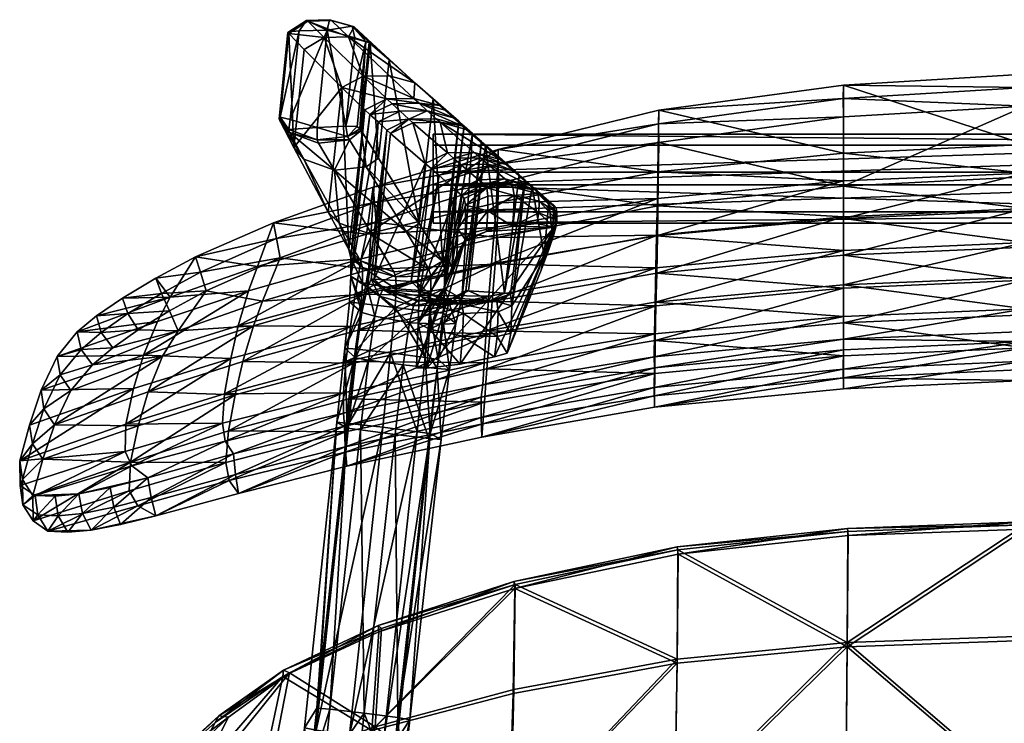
# Model space of a CAD drawing. Header units: inches. Extents: x -22.8 to 22.8, y -25.8 to 25.2.
# Tile 4 of 6: x -21.9 to -0.5, y 9.9 to 25.2. Entities that reach past the tile are written whole.
import ezdxf

# ---------------------------------------------------------------- set-up
doc = ezdxf.new("R2010")
doc.units = ezdxf.units.IN
doc.header["$MEASUREMENT"] = 0
doc.layers.add('Layer 1', color=7, linetype='Continuous')

# ---------------------------------------------------------------- blocks, each defined once
blk = doc.blocks.new('Norr11_NY11')
mesh = blk.add_polyface()
corners = [(-15.216, 24.991), (-15.162, 25.216, 0.486), (-15.666, 25.199, 0.544), (-15.826, 24.973, 0.127), (-16.054, 22.826, 0.585), (-15.433, 22.597, 0.507), (-15.435, 22.865), (-16.026, 23.045, 0.145), (-16.238, 23.092, 0.416), (-16.049, 24.95, 0.396), (-14.613, 24.824, 0.049), (-14.671, 25.077, 0.477), (-14.81, 22.896, 0.062), (-14.775, 22.669, 0.499), (-16.263, 23.053, 0.795), (-16.072, 24.94, 0.776), (-14.431, 23.983, 23.766), (-14.9, 23.74, 23.755), (-15.284, 24.826, 7.881), (-15.719, 24.569, 7.867), (-14.75, 24.844, 7.86), (-15.943, 22.429, 7.818), (-15.197, 21.024, 23.647), (-15.722, 22.177, 7.816), (-16.245, 23.017, 1.196), (-16.037, 22.761, 1.182), (-16.052, 24.917, 1.179), (-15.06, 21.936, 7.786), (-15.402, 22.523, 1.129), (-14.733, 22.601, 1.097), (-15.637, 25.181, 1.15), (-15.125, 25.202, 1.107), (-14.629, 25.058, 1.083)]
mesh.append_faces([[corners[k] for k in face] for face in [(0, 1, 2), (3, 0, 2), (4, 5, 6), (7, 4, 6), (8, 7, 3), (9, 8, 3), (7, 6, 0), (3, 7, 0), (10, 11, 0), (11, 1, 0), (12, 6, 13), (6, 5, 13), (14, 8, 15), (8, 9, 15), (8, 14, 4), (7, 8, 4), (2, 15, 9), (3, 2, 9), (10, 0, 12), (0, 6, 12), (16, 17, 18), (17, 19, 18), (18, 20, 16), (21, 19, 17), (22, 21, 17), (21, 23, 24), (23, 25, 24), (4, 14, 24), (25, 4, 24), (24, 14, 26), (14, 15, 26), (24, 26, 21), (26, 19, 21), (27, 28, 25), (5, 4, 25), (28, 5, 25), (13, 5, 29), (5, 28, 29), (28, 27, 29), (30, 18, 26), (18, 19, 26), (30, 26, 2), (26, 15, 2), (2, 1, 30), (1, 31, 30), (20, 18, 30), (31, 20, 30), (20, 31, 32), (31, 1, 32)]], dxfattribs={"color": 8})
mesh = blk.add_polyface()
corners = [(-14.562, 22.886, 0.304), (-14.37, 24.743, 0.288), (-14.81, 22.896, 0.062), (-14.613, 24.824, 0.049), (-14.501, 22.837, 0.68), (-14.775, 22.669, 0.499), (-14.303, 24.722, 0.663), (-14.671, 25.077, 0.477), (-14.108, 22.989, 38.472), (-13.623, 23.222, 38.469), (-13.433, 23.048, 41.868), (-13.916, 22.813, 41.948), (-13.033, 23.232, 38.436), (-13.347, 22.971, 43.393), (-13.833, 22.739, 43.43), (-13.913, 23.489, 33.248), (-13.801, 23.385, 35.273), (-14.283, 23.152, 35.276), (-14.394, 23.254, 33.253), (-14.9, 23.74, 23.755), (-14.431, 23.983, 23.766), (-13.327, 23.501, 33.216), (-13.858, 23.996, 23.743), (-13.213, 23.396, 35.24), (-13.304, 23.844, 23.7), (-13.08, 22.086, 56.558), (-12.904, 23.495, 23.656), (-13.868, 24.341, 7.784), (-14.235, 24.697, 7.822), (-13.208, 20.779, 23.542), (-14.099, 22.202, 7.728), (-14.75, 24.844, 7.86), (-14.743, 20.206, 33.008), (-14.477, 22.799, 1.084), (-14.733, 22.601, 1.097), (-14.365, 22.01, 7.742), (-14.278, 24.699, 1.068), (-14.629, 25.058, 1.083), (-15.162, 25.216, 0.486)]
mesh.append_faces([[corners[k] for k in face] for face in [(0, 1, 2), (1, 3, 2), (4, 0, 5), (0, 2, 5), (6, 7, 1), (7, 3, 1), (1, 0, 4), (6, 1, 4), (8, 9, 10), (11, 8, 10), (9, 12, 10), (10, 13, 14), (11, 10, 14), (15, 16, 17), (18, 15, 17), (19, 20, 15), (18, 19, 15), (15, 20, 21), (20, 22, 21), (23, 16, 15), (21, 23, 15), (21, 22, 24), (25, 14, 13), (26, 24, 27), (24, 28, 27), (26, 27, 29), (27, 30, 29), (31, 22, 20), (31, 28, 24), (22, 31, 24), (18, 32, 19), (4, 5, 33), (5, 34, 33), (34, 35, 33), (35, 30, 33), (7, 6, 36), (37, 7, 36), (36, 27, 37), (27, 28, 37), (33, 36, 4), (36, 6, 4), (33, 30, 36), (30, 27, 36), (28, 31, 37), (38, 7, 37), (8, 17, 9), (17, 16, 9), (16, 23, 12), (9, 16, 12)]], dxfattribs={"color": 8})
mesh = blk.add_polyface()
corners = [(-12.903, 21.891, 28.462), (-12.903, 22.722, 28.728), (-12.903, 21.616, 31.951), (-12.903, 22.479, 31.818), (-12.464, 23.079, 38.387), (-12.048, 22.736, 38.326), (-11.849, 22.559, 41.794), (-12.271, 22.905, 41.784), (-13.033, 23.232, 38.436), (-12.843, 23.059, 41.813), (-13.433, 23.048, 41.868), (-11.765, 22.484, 43.271), (-12.184, 22.827, 43.307), (-12.756, 22.981, 43.349), (-13.347, 22.971, 43.393), (-12.76, 23.347, 33.169), (-13.304, 23.844, 23.7), (-12.348, 23.003, 33.114), (-12.904, 23.495, 23.656), (-12.232, 22.899, 35.13), (-12.645, 23.243, 35.191), (-13.213, 23.396, 35.24), (-13.327, 23.501, 33.216), (-12.704, 19.955, 32.869), (-12.461, 22.199, 58.788), (-12.946, 21.971, 58.859), (-12.595, 22.314, 56.489), (-13.08, 22.086, 56.558), (-12.012, 22.324, 56.425), (-11.88, 22.21, 58.722), (-11.316, 22.059, 58.675), (-11.446, 22.173, 56.38), (-12.778, 21.821, 61.702), (-12.294, 22.055, 61.634), (-11.715, 22.067, 61.568), (-11.156, 21.92, 61.511), (-12.396, 21.485, 68.101), (-11.344, 21.749, 67.99), (-11.915, 21.73, 68.046), (-11.029, 21.833, 56.335), (-11.49, 22.386, 77.19), (-11.492, 22.067, 77.485), (-14.212, 21.568, 76.977), (-12.656, 19.778, 33.965)]
mesh.append_faces([[corners[k] for k in face] for face in [(0, 1, 2), (1, 3, 2), (4, 5, 6), (7, 4, 6), (8, 9, 10), (8, 4, 7), (9, 8, 7), (11, 12, 7), (6, 11, 7), (13, 14, 10), (9, 13, 10), (12, 13, 7), (13, 9, 7), (15, 16, 17), (16, 18, 17), (17, 19, 20), (15, 17, 20), (20, 21, 15), (21, 22, 15), (15, 22, 16), (17, 18, 23), (24, 25, 26), (25, 27, 26), (28, 29, 24), (26, 28, 24), (29, 28, 30), (28, 31, 30), (32, 25, 33), (25, 24, 33), (29, 34, 33), (24, 29, 33), (34, 29, 35), (29, 30, 35), (36, 32, 33), (34, 37, 38), (33, 34, 38), (26, 27, 14), (39, 31, 12), (11, 39, 12), (28, 26, 13), (26, 14, 13), (13, 12, 31), (28, 13, 31), (40, 41, 42), (19, 17, 43), (21, 20, 4), (8, 21, 4), (20, 19, 5), (4, 20, 5)]], dxfattribs={"color": 8})
mesh = blk.add_polyface()
corners = [(12.903, 22.722, 28.728), (-12.903, 22.722, 28.728), (-12.903, 21.891, 28.462), (-12.903, 21.616, 31.951), (-12.903, 22.479, 31.818), (12.903, 22.479, 31.818), (-12.903, 21.028, 28.594), (-12.903, 20.785, 31.685), (12.903, 21.028, 28.594), (12.903, 21.891, 28.462), (12.903, 20.785, 31.685), (-8.005, 21.162, 75.366), (-8.015, 20.518, 73.254), (-11.516, 20.467, 75.309), (-3.963, 20.919, 73.243), (0, 21.104, 73.231), (-3.963, 20.082, 69.649), (0, 20.261, 69.608), (0, 21.791, 75.395), (-3.963, 21.592, 75.39), (0, 23.33, 78), (-3.963, 23.097, 77.957), (-3.963, 20.185, 66.42), (-3.963, 20.888, 69.411), (-8.034, 20.508, 69.495), (-8.049, 19.808, 66.521), (-8.016, 21.32, 72.871), (-3.963, 21.705, 72.855), (-8.006, 21.899, 74.911), (-3.963, 22.309, 74.928), (-11.479, 21.648, 77.631), (-7.987, 22.54, 77.857), (-11.525, 21.229, 74.862), (-3.963, 23.792, 77.452), (0, 22.496, 74.933), (0, 24.027, 77.49), (-8.033, 19.695, 69.733), (0, 20.359, 66.373), (0, 21.062, 69.372), (-7.989, 23.242, 77.368), (-11.49, 22.386, 77.19), (0, 21.876, 72.845), (-11.634, 19.895, 69.628), (-11.492, 22.067, 77.485), (-7.993, 22.945, 77.684), (-3.966, 23.502, 77.775), (0, 23.737, 77.816)]
mesh.append_faces([[corners[k] for k in face] for face in [(0, 1, 2), (3, 4, 5), (5, 4, 1), (6, 7, 8), (9, 2, 6), (7, 3, 10), (11, 12, 13), (14, 15, 16), (15, 17, 16), (18, 19, 20), (19, 21, 20), (22, 23, 24), (25, 22, 24), (26, 27, 28), (27, 29, 28), (30, 31, 11), (15, 14, 19), (18, 15, 19), (26, 28, 32), (33, 29, 34), (35, 33, 34), (14, 16, 36), (12, 14, 36), (11, 31, 19), (31, 21, 19), (37, 38, 23), (22, 37, 23), (39, 40, 28), (38, 41, 23), (41, 27, 23), (41, 34, 29), (27, 41, 29), (19, 14, 11), (14, 12, 11), (23, 27, 24), (27, 26, 24), (24, 26, 42), (33, 39, 29), (39, 28, 29), (43, 44, 31), (39, 44, 40), (44, 45, 21), (31, 44, 21), (33, 45, 39), (45, 44, 39), (45, 46, 20), (21, 45, 20), (46, 45, 33), (35, 46, 33)]], dxfattribs={"color": 8})
mesh = blk.add_polyface()
corners = [(12.903, 21.891, 28.462), (12.903, 22.722, 28.728), (-12.903, 21.891, 28.462), (12.903, 21.616, 31.951), (-12.903, 21.616, 31.951), (12.903, 22.479, 31.818), (-12.903, 22.722, 28.728), (-12.903, 20.785, 31.685), (12.903, 20.785, 31.685), (12.903, 21.028, 28.594), (-12.903, 21.028, 28.594), (8.015, 20.518, 73.254), (8.005, 21.162, 75.367), (11.516, 20.467, 75.309), (0, 21.104, 73.231), (3.963, 20.919, 73.243), (3.963, 20.082, 69.649), (0, 20.261, 69.608), (0, 23.33, 78), (3.963, 23.097, 77.957), (3.963, 21.592, 75.39), (0, 21.791, 75.395), (3.963, 20.888, 69.411), (3.963, 20.185, 66.42), (8.034, 20.508, 69.495), (8.049, 19.808, 66.521), (3.963, 21.705, 72.855), (8.016, 21.32, 72.871), (8.006, 21.899, 74.911), (3.963, 22.309, 74.928), (11.525, 21.229, 74.862), (3.963, 23.792, 77.452), (0, 24.027, 77.49), (0, 22.496, 74.933), (8.033, 19.695, 69.733), (7.987, 22.54, 77.857), (0, 20.359, 66.373), (0, 21.062, 69.372), (0, 21.876, 72.845), (3.963, 19.436, 63.21), (11.479, 21.648, 77.631), (7.989, 23.242, 77.368), (11.49, 22.386, 77.19), (11.492, 22.067, 77.485), (7.993, 22.945, 77.684), (3.966, 23.502, 77.775), (0, 23.737, 77.816)]
mesh.append_faces([[corners[k] for k in face] for face in [(0, 1, 2), (3, 4, 5), (1, 5, 6), (7, 8, 9), (9, 0, 10), (4, 3, 8), (11, 12, 13), (14, 15, 16), (17, 14, 16), (18, 19, 20), (21, 18, 20), (22, 23, 24), (23, 25, 24), (26, 27, 28), (29, 26, 28), (14, 21, 20), (15, 14, 20), (28, 27, 30), (31, 32, 33), (29, 31, 33), (15, 11, 34), (16, 15, 34), (19, 35, 12), (20, 19, 12), (36, 23, 22), (37, 36, 22), (38, 37, 22), (26, 38, 22), (38, 26, 29), (33, 38, 29), (23, 36, 39), (11, 15, 12), (15, 20, 12), (27, 26, 24), (26, 22, 24), (35, 40, 12), (41, 28, 42), (29, 28, 41), (31, 29, 41), (43, 44, 41), (35, 44, 40), (44, 45, 31), (41, 44, 31), (45, 44, 35), (19, 45, 35), (31, 45, 32), (45, 46, 32), (46, 45, 19), (18, 46, 19)]], dxfattribs={"color": 8})
mesh = blk.add_polyface()
corners = [(-14.699, 20.03, 34.101), (-14.448, 19.816, 34.008), (-14.743, 20.206, 33.008), (-14.493, 19.965, 32.978), (-15.197, 21.024, 23.647), (-14.954, 20.78, 23.636), (-14.394, 23.254, 33.253), (-14.702, 19.626, 34.825), (-14.46, 18.837, 40.363), (-14.732, 19.07, 35.356), (-14.242, 20.538, 23.598), (-14.472, 19.032, 35.099), (-14.448, 19.486, 34.643), (-15.722, 22.177, 7.816), (-15.943, 22.429, 7.818), (-15.06, 21.936, 7.786), (-14.9, 23.74, 23.755), (-16.037, 22.761, 1.182), (-14.365, 22.01, 7.742), (-14.733, 22.601, 1.097), (-14.473, 20.008, 72.874), (-14.362, 20.54, 74.789), (-16.733, 19.84, 74.693), (-16.931, 19.305, 72.863), (-14.608, 19.234, 69.77), (-17.156, 18.548, 69.918), (-14.314, 19.772, 75.215), (-14.411, 19.239, 73.245), (-16.624, 19.081, 75.098), (-16.387, 20.791, 76.724), (-14.212, 21.568, 76.977), (-17.854, 19.305, 76.699), (-16.239, 20.026, 77.073), (-18.917, 18.643, 72.842), (-18.64, 19.172, 74.563), (-14.146, 20.806, 77.37), (-18.083, 20.052, 76.387), (-18.949, 19.585, 76.047), (-19.679, 19.15, 75.629), (-18.65, 18.872, 76.37), (-18.83, 19.251, 76.287), (-17.979, 19.712, 76.623), (-19.563, 18.811, 75.867), (-16.319, 20.449, 76.978), (-14.185, 21.233, 77.251), (-14.283, 23.152, 35.276)]
mesh.append_faces([[corners[k] for k in face] for face in [(0, 1, 2), (1, 3, 2), (4, 2, 5), (2, 3, 5), (2, 6, 0), (7, 8, 9), (5, 3, 10), (11, 12, 7), (9, 11, 7), (7, 12, 0), (5, 13, 4), (13, 14, 4), (15, 13, 5), (10, 15, 5), (2, 4, 16), (13, 15, 17), (15, 18, 19), (20, 21, 22), (23, 20, 22), (24, 20, 25), (20, 23, 25), (26, 27, 28), (29, 22, 21), (30, 29, 21), (31, 32, 28), (33, 23, 34), (23, 22, 34), (28, 32, 26), (32, 35, 26), (29, 36, 22), (36, 34, 22), (36, 37, 34), (37, 38, 34), (39, 40, 31), (40, 41, 31), (41, 40, 37), (36, 41, 37), (40, 42, 38), (37, 40, 38), (41, 43, 32), (31, 41, 32), (43, 41, 36), (29, 43, 36), (43, 44, 35), (32, 43, 35), (30, 44, 29), (44, 43, 29), (7, 0, 45)]], dxfattribs={"color": 8})
mesh = blk.add_polyface()
corners = [(-12.903, 21.028, 28.594), (-12.903, 21.891, 28.462), (-12.903, 20.785, 31.685), (-12.903, 21.616, 31.951), (-12.203, 20.903, 71.984), (-12.201, 21.173, 71.524), (-11.717, 21.053, 72.311), (-11.713, 21.374, 71.776), (-12.396, 21.485, 68.101), (-12.61, 20.108, 68.124), (-13.208, 19.231, 59.776), (-12.778, 21.821, 61.702), (-12.946, 21.971, 58.859), (-13.249, 19.483, 58.666), (-11.739, 21.551, 71.053), (-12.227, 21.318, 70.898), (-12.283, 21.388, 69.948), (-11.797, 21.63, 70.013), (-12.37, 20.663, 70.862), (-12.453, 20.485, 69.898), (-13.208, 20.779, 23.542), (-13.497, 20.6, 23.553), (-12.704, 19.955, 32.869), (-11.142, 21.386, 71.834), (-11.167, 21.568, 71.085), (-11.849, 22.559, 41.794), (-12.196, 19.308, 42.263), (-11.765, 22.484, 43.271), (-12.137, 19.31, 43.251), (-12.904, 23.495, 23.656), (-12.658, 19.351, 34.723), (-12.284, 19.133, 41.224), (-12.048, 22.736, 38.326), (-13.08, 22.086, 56.558), (-13.388, 19.509, 56.447), (-11.915, 21.73, 68.046), (-11.344, 21.749, 67.99), (-11.226, 21.649, 70.014), (-12.294, 22.055, 61.634), (-11.354, 19.258, 56.231), (-11.74, 20.603, 72.519), (-10.265, 20.698, 71.713), (-12.208, 20.43, 72.229), (-12.496, 19.816, 69.924), (-12.392, 20.089, 70.982), (-11.179, 20.719, 72.53), (-11.525, 21.229, 74.862), (-11.49, 22.386, 77.19), (-14.362, 20.54, 74.789), (-14.146, 20.806, 77.37), (-11.479, 21.648, 77.631), (-11.516, 20.467, 75.309), (-11.565, 20.686, 72.879), (-14.185, 21.233, 77.251), (-11.492, 22.067, 77.485), (-12.348, 23.003, 33.114), (-12.656, 19.778, 33.965), (-12.232, 22.899, 35.13)]
mesh.append_faces([[corners[k] for k in face] for face in [(0, 1, 2), (1, 3, 2), (4, 5, 6), (5, 7, 6), (8, 9, 10), (11, 8, 10), (12, 11, 13), (14, 15, 16), (17, 14, 16), (18, 19, 16), (15, 18, 16), (18, 15, 5), (4, 18, 5), (20, 21, 22), (7, 23, 6), (24, 14, 17), (15, 14, 5), (14, 7, 5), (23, 7, 14), (25, 26, 27), (26, 28, 27), (29, 20, 22), (30, 31, 32), (33, 12, 34), (12, 13, 34), (17, 16, 35), (16, 8, 35), (9, 8, 19), (8, 16, 19), (35, 36, 17), (36, 37, 17), (35, 8, 38), (27, 28, 39), (40, 41, 42), (6, 40, 42), (4, 6, 42), (19, 18, 43), (18, 4, 42), (44, 18, 42), (45, 40, 6), (46, 47, 48), (49, 50, 51), (52, 46, 48), (53, 54, 50), (55, 22, 56), (30, 32, 57), (56, 30, 57), (31, 26, 25), (32, 31, 25)]], dxfattribs={"color": 8})
mesh = blk.add_polyface()
corners = [(-13.939, 19.333, 43.379), (-13.207, 19.091, 43.315), (-14, 19.329, 42.392), (-13.267, 19.087, 42.33), (-14.394, 23.254, 33.253), (-14.283, 23.152, 35.276), (-14.699, 20.03, 34.101), (-13.138, 19.28, 56.396), (-13.388, 19.509, 56.447), (-13.249, 19.483, 58.666), (-14.193, 19.563, 43.407), (-14.254, 19.561, 42.417), (-14.073, 19.195, 41.434), (-14.176, 18.756, 40.562), (-14.337, 19.384, 41.373), (-14.702, 19.626, 34.825), (-14.108, 22.989, 38.472), (-14.46, 18.837, 40.363), (-14.448, 19.816, 34.008), (-13.719, 19.612, 33.898), (-14.493, 19.965, 32.978), (-13.765, 19.723, 32.926), (-14.242, 20.538, 23.598), (-13.715, 19.353, 34.441), (-12.955, 19.303, 34.538), (-12.956, 19.632, 33.91), (-13.497, 20.6, 23.553), (-13.003, 19.781, 32.876), (-13.736, 18.942, 34.877), (-14.472, 19.032, 35.099), (-14.448, 19.486, 34.643), (-13.333, 18.982, 41.437), (-13.833, 22.739, 43.43), (-13.916, 22.813, 41.948), (-13.08, 22.086, 56.558), (-14.099, 22.202, 7.728), (-14.365, 22.01, 7.742), (-13.208, 20.779, 23.542), (-15.06, 21.936, 7.786), (-11.554, 19.889, 73.252), (-14.411, 19.239, 73.245), (-14.314, 19.772, 75.215), (-14.539, 18.448, 70.008), (-11.49, 22.386, 77.19), (-14.212, 21.568, 76.977), (-14.362, 20.54, 74.789), (-14.146, 20.806, 77.37), (-11.516, 20.467, 75.309), (-14.473, 20.008, 72.874), (-11.565, 20.686, 72.879), (-14.608, 19.234, 69.77), (-14.185, 21.233, 77.251), (-11.479, 21.648, 77.631), (-11.492, 22.067, 77.485)]
mesh.append_faces([[corners[k] for k in face] for face in [(0, 1, 2), (1, 3, 2), (4, 5, 6), (7, 8, 9), (10, 0, 11), (0, 2, 11), (12, 13, 14), (15, 16, 14), (17, 15, 14), (18, 19, 20), (19, 21, 20), (20, 21, 22), (23, 24, 25), (19, 23, 25), (26, 22, 27), (22, 21, 27), (19, 25, 27), (21, 19, 27), (23, 28, 24), (29, 28, 30), (28, 23, 30), (30, 18, 6), (30, 23, 18), (23, 19, 18), (31, 12, 2), (3, 31, 2), (12, 14, 11), (2, 12, 11), (32, 10, 33), (10, 11, 33), (7, 0, 8), (0, 10, 8), (8, 10, 34), (10, 32, 34), (35, 36, 37), (36, 26, 37), (36, 38, 26), (38, 22, 26), (39, 40, 41), (40, 39, 42), (43, 44, 45), (41, 46, 47), (48, 49, 45), (49, 48, 50), (46, 51, 52), (53, 51, 44), (16, 15, 5), (33, 11, 14), (16, 33, 14)]], dxfattribs={"color": 8})
mesh = blk.add_polyface()
corners = [(-10.599, 21.008, 72.215), (-10.596, 21.265, 71.747), (-10.212, 20.845, 71.658), (-10.21, 21.018, 71.429), (-10.678, 21.507, 69.96), (-10.277, 21.165, 69.861), (-10.621, 21.429, 71.025), (-10.226, 21.107, 70.868), (-10.306, 20.492, 69.814), (-10.235, 20.697, 70.896), (-11.142, 21.386, 71.834), (-11.146, 21.07, 72.378), (-11.717, 21.053, 72.311), (-11.226, 21.649, 70.014), (-11.167, 21.568, 71.085), (-11.797, 21.63, 70.013), (-11.739, 21.551, 71.053), (-11.316, 22.059, 58.675), (-11.446, 22.173, 56.38), (-11.029, 21.833, 56.335), (-10.901, 21.72, 58.628), (-11.354, 19.258, 56.231), (-10.792, 21.605, 67.946), (-10.386, 21.261, 67.904), (-11.344, 21.749, 67.99), (-10.745, 21.581, 61.43), (-11.156, 21.92, 61.511), (-11.188, 18.982, 59.55), (-11.715, 22.067, 61.568), (-11.765, 22.484, 43.271), (-10.488, 20.077, 67.918), (-11.179, 20.719, 72.53), (-10.646, 20.777, 72.329), (-10.265, 20.698, 71.713), (-10.282, 20.504, 70.911), (-11.516, 20.467, 75.309), (-11.479, 21.648, 77.631), (-8.005, 21.162, 75.366), (-11.565, 20.686, 72.879), (-8.016, 21.32, 72.871), (-11.525, 21.229, 74.862), (-11.49, 22.386, 77.19), (-8.006, 21.899, 74.911), (-11.492, 22.067, 77.485), (-7.987, 22.54, 77.857), (-7.993, 22.945, 77.684)]
mesh.append_faces([[corners[k] for k in face] for face in [(0, 1, 2), (1, 3, 2), (4, 5, 6), (5, 7, 6), (5, 8, 9), (7, 5, 9), (10, 11, 12), (13, 14, 15), (14, 13, 4), (6, 14, 4), (10, 14, 6), (1, 10, 6), (3, 1, 6), (7, 3, 6), (14, 10, 16), (17, 18, 19), (20, 17, 19), (19, 21, 20), (22, 23, 5), (4, 22, 5), (13, 24, 4), (24, 22, 4), (5, 23, 8), (17, 20, 25), (26, 17, 25), (27, 25, 20), (22, 26, 25), (23, 22, 25), (24, 28, 22), (28, 26, 22), (19, 29, 21), (10, 1, 0), (11, 10, 0), (30, 23, 25), (2, 3, 9), (3, 7, 9), (31, 32, 33), (33, 32, 0), (2, 33, 0), (34, 33, 2), (9, 34, 2), (0, 32, 31), (11, 0, 31), (11, 31, 12), (35, 36, 37), (38, 39, 40), (41, 40, 42), (36, 43, 44), (45, 43, 41)]], dxfattribs={"color": 8})
mesh = blk.add_polyface()
corners = [(-12.245, 18.813, 59.464), (-12.28, 19.016, 58.5), (-12.962, 19.03, 59.632), (-13.001, 19.256, 58.602), (-13.208, 19.231, 59.776), (-13.229, 18.602, 60.694), (-12.61, 20.108, 68.124), (-13.249, 19.483, 58.666), (-12.778, 21.821, 61.702), (-13.138, 19.28, 56.396), (-11.521, 19.073, 58.451), (-11.486, 18.848, 59.479), (-13.207, 19.091, 43.315), (-12.437, 19.148, 43.267), (-12.496, 19.144, 42.282), (-13.267, 19.087, 42.33), (-13.003, 19.781, 32.876), (-12.956, 19.632, 33.91), (-12.704, 19.955, 32.869), (-12.656, 19.778, 33.965), (-13.497, 20.6, 23.553), (-11.354, 19.258, 56.231), (-11.652, 19.097, 56.249), (-11.223, 19.233, 58.443), (-12.137, 19.31, 43.251), (-12.196, 19.308, 42.263), (-12.414, 19.04, 56.302), (-12.979, 18.852, 34.985), (-12.689, 18.824, 35.195), (-12.658, 19.351, 34.723), (-12.955, 19.303, 34.538), (-12.574, 19.013, 41.327), (-13.333, 18.982, 41.437), (-12.284, 19.133, 41.224), (-12.411, 18.593, 40.224), (-13.939, 19.333, 43.379), (-12.496, 19.816, 69.924), (-12.392, 20.089, 70.982), (-12.208, 20.43, 72.229), (-12.668, 19.364, 68.146), (-13.271, 17.63, 61.34), (-10.265, 20.698, 71.713), (-13.041, 17.623, 61.081), (-12.37, 20.663, 70.862), (-12.453, 20.485, 69.898), (-11.516, 20.467, 75.309), (-11.554, 19.889, 73.252), (-14.314, 19.772, 75.215), (-11.617, 19.085, 69.865), (-14.539, 18.448, 70.008), (-11.691, 19.195, 66.685), (-11.634, 19.895, 69.628), (-14.608, 19.234, 69.77), (-11.565, 20.686, 72.879)]
mesh.append_faces([[corners[k] for k in face] for face in [(0, 1, 2), (1, 3, 2), (2, 4, 5), (6, 5, 4), (3, 7, 4), (2, 3, 4), (8, 4, 7), (3, 9, 7), (10, 1, 11), (12, 13, 14), (15, 12, 14), (16, 17, 18), (17, 19, 18), (20, 16, 18), (21, 22, 23), (22, 10, 23), (13, 24, 25), (14, 13, 25), (26, 9, 3), (1, 26, 3), (26, 1, 10), (22, 26, 10), (27, 28, 29), (30, 27, 29), (30, 29, 19), (17, 30, 19), (31, 32, 14), (32, 15, 14), (31, 14, 25), (33, 31, 25), (33, 29, 34), (13, 22, 24), (22, 21, 24), (35, 9, 26), (12, 35, 26), (26, 22, 12), (22, 13, 12), (36, 37, 38), (39, 36, 38), (40, 39, 38), (41, 42, 38), (5, 6, 39), (43, 37, 36), (44, 36, 6), (36, 39, 6), (45, 46, 47), (46, 48, 49), (50, 51, 52), (51, 53, 52)]], dxfattribs={"color": 8})
mesh = blk.add_polyface()
corners = [(-11.486, 18.848, 59.479), (-11.508, 18.312, 60.308), (-11.214, 18.385, 60.452), (-11.188, 18.982, 59.55), (-11.521, 19.073, 58.451), (-11.223, 19.233, 58.443), (-11.354, 19.258, 56.231), (-10.901, 21.72, 58.628), (-10.386, 21.261, 67.904), (-10.488, 20.077, 67.918), (-10.306, 20.492, 69.814), (-10.745, 21.581, 61.43), (-10.265, 20.698, 71.713), (-10.282, 20.504, 70.911), (-10.377, 20.231, 69.819), (-10.553, 19.76, 67.931), (-11.568, 17.868, 60.698), (-11.296, 17.953, 60.82), (-12.318, 17.713, 60.731), (-11.74, 20.603, 72.519), (-11.179, 20.719, 72.53), (-10.235, 20.697, 70.896), (-8.015, 20.518, 73.254), (-11.554, 19.889, 73.252), (-11.516, 20.467, 75.309), (-11.617, 19.085, 69.865), (-8.076, 17.505, 60.355), (-8.084, 17.021, 58.016), (-11.823, 16.408, 58.39), (-11.789, 16.882, 60.6), (-11.673, 18.371, 66.906), (-8.048, 18.98, 66.743), (-11.733, 17.611, 63.705), (-8.064, 18.227, 63.529), (-8.033, 19.695, 69.733), (-8.087, 17.869, 58.083), (-8.079, 18.368, 60.304), (-11.823, 17.261, 58.471), (-11.796, 17.743, 60.573), (-8.049, 19.808, 66.521), (-11.691, 19.195, 66.685), (-11.749, 18.438, 63.499), (-8.065, 19.061, 63.317), (-8.034, 20.508, 69.495), (-11.634, 19.895, 69.628), (-8.082, 16.774, 55.591), (-11.843, 16.121, 56.134), (-11.856, 16.989, 56.091), (-8.082, 17.633, 55.582), (-8.016, 21.32, 72.871), (-11.565, 20.686, 72.879), (-8.086, 17.201, 55.495), (-11.86, 16.549, 56.021)]
mesh.append_faces([[corners[k] for k in face] for face in [(0, 1, 2), (3, 0, 2), (4, 0, 3), (5, 4, 3), (6, 5, 7), (8, 9, 10), (5, 3, 7), (3, 9, 11), (9, 3, 2), (12, 13, 14), (15, 12, 14), (16, 12, 17), (12, 15, 17), (12, 16, 18), (19, 20, 12), (2, 1, 17), (9, 2, 17), (15, 9, 17), (9, 15, 14), (10, 9, 14), (21, 10, 13), (10, 14, 13), (22, 23, 24), (23, 22, 25), (26, 27, 28), (29, 26, 28), (30, 31, 32), (31, 33, 32), (33, 26, 32), (26, 29, 32), (31, 30, 25), (34, 31, 25), (35, 36, 37), (36, 38, 37), (39, 40, 41), (42, 39, 41), (36, 42, 41), (38, 36, 41), (39, 43, 44), (40, 39, 44), (45, 46, 27), (46, 28, 27), (37, 47, 35), (47, 48, 35), (49, 50, 44), (45, 51, 46), (51, 52, 46), (52, 51, 48), (47, 52, 48)]], dxfattribs={"color": 8})
mesh = blk.add_polyface()
corners = [(-12.982, 18.471, 60.474), (-12.962, 19.03, 59.632), (-13.229, 18.602, 60.694), (-13.425, 18.608, 40.649), (-12.68, 18.581, 40.459), (-12.818, 17.618, 39.97), (-12.28, 19.016, 58.5), (-12.245, 18.813, 59.464), (-11.486, 18.848, 59.479), (-12.574, 19.013, 41.327), (-12.284, 19.133, 41.224), (-12.411, 18.593, 40.224), (-12.263, 18.32, 60.239), (-11.508, 18.312, 60.308), (-13.333, 18.982, 41.437), (-12.689, 18.824, 35.195), (-12.979, 18.852, 34.985), (-12.793, 17.812, 35.405), (-13.079, 17.856, 35.214), (-12.553, 17.597, 39.742), (-12.658, 19.351, 34.723), (-13.041, 17.623, 61.081), (-13.271, 17.63, 61.34), (-12.208, 20.43, 72.229), (-10.265, 20.698, 71.713), (-12.318, 17.713, 60.731), (-11.568, 17.868, 60.698), (-12.668, 19.364, 68.146), (-11.296, 17.953, 60.82), (-13.254, 16.236, 35.409), (-12.968, 16.196, 35.597), (-12.998, 16.094, 39.923), (-12.734, 16.067, 39.705), (-13.677, 10.008, 40.463), (-13.558, 17.697, 40.174), (-13.417, 9.961, 40.246), (-11.789, 16.882, 60.6), (-11.823, 16.408, 58.39), (-14.827, 15.79, 58.836), (-11.733, 17.611, 63.705), (-14.743, 16.957, 63.893), (-11.749, 18.438, 63.499), (-11.691, 19.195, 66.685), (-14.806, 17.766, 63.701), (-11.673, 18.371, 66.906), (-11.843, 16.121, 56.134), (-14.788, 15.485, 56.757), (-11.823, 17.261, 58.471), (-11.796, 17.743, 60.573), (-14.857, 16.641, 58.902), (-11.617, 19.085, 69.865), (-14.539, 18.448, 70.008), (-14.839, 16.358, 56.679), (-11.856, 16.989, 56.091), (-11.86, 16.549, 56.021), (-14.825, 15.912, 56.627)]
mesh.append_faces([[corners[k] for k in face] for face in [(0, 1, 2), (3, 4, 5), (6, 7, 8), (4, 9, 10), (11, 4, 10), (7, 1, 0), (12, 7, 0), (8, 7, 13), (7, 12, 13), (3, 14, 9), (4, 3, 9), (15, 16, 17), (16, 18, 17), (11, 15, 17), (19, 11, 17), (5, 4, 19), (4, 11, 19), (20, 15, 11), (21, 22, 23), (21, 24, 25), (13, 12, 26), (12, 25, 26), (22, 2, 27), (0, 21, 25), (12, 0, 25), (2, 22, 21), (0, 2, 21), (13, 26, 28), (18, 29, 30), (17, 18, 30), (31, 32, 33), (34, 5, 31), (32, 30, 35), (5, 19, 32), (31, 5, 32), (19, 17, 30), (32, 19, 30), (36, 37, 38), (39, 36, 40), (41, 42, 43), (44, 39, 40), (45, 46, 37), (47, 48, 49), (48, 41, 43), (50, 44, 51), (52, 53, 47), (45, 54, 46), (55, 54, 53)]], dxfattribs={"color": 8})
mesh = blk.add_polyface()
corners = [(-3.871, 14.132, 42.215), (-3.862, 13.974, 41.646), (0, 14.276, 42.209), (0, 14.117, 41.639), (0, 14.209, 42.796), (-3.865, 14.066, 42.802), (-8.015, 20.518, 73.254), (-8.033, 19.695, 69.733), (-11.617, 19.085, 69.865), (0, 19.544, 66.592), (0, 18.786, 63.372), (-3.963, 18.612, 63.42), (-3.963, 19.367, 66.639), (0, 18.066, 60.171), (-3.963, 17.891, 60.226), (0, 17.356, 55.244), (-3.963, 17.175, 55.341), (-3.963, 17.413, 57.837), (0, 17.594, 57.764), (-3.963, 18.749, 60.159), (-8.079, 18.368, 60.304), (-8.087, 17.869, 58.083), (-3.963, 18.252, 57.886), (-3.963, 20.185, 66.42), (-8.049, 19.808, 66.521), (-8.065, 19.061, 63.317), (-3.963, 19.436, 63.21), (-8.048, 18.98, 66.743), (-3.963, 20.082, 69.649), (-8.064, 18.227, 63.529), (-8.082, 16.774, 55.591), (-8.084, 17.021, 58.016), (0, 20.359, 66.373), (0, 19.606, 63.162), (0, 20.261, 69.608), (-8.082, 17.633, 55.582), (-3.963, 18.024, 55.347), (-8.076, 17.505, 60.355), (0, 18.423, 57.809), (0, 18.918, 60.1), (0, 18.202, 55.256), (-3.965, 17.599, 55.252), (-8.086, 17.201, 55.495), (0, 17.779, 55.158)]
mesh.append_faces([[corners[k] for k in face] for face in [(0, 1, 2), (1, 3, 2), (0, 2, 4), (5, 0, 4), (6, 7, 8), (9, 10, 11), (12, 9, 11), (10, 13, 11), (13, 14, 11), (15, 16, 17), (18, 15, 17), (19, 20, 21), (22, 19, 21), (23, 24, 25), (26, 23, 25), (12, 27, 7), (28, 12, 7), (12, 11, 29), (27, 12, 29), (16, 30, 17), (30, 31, 17), (32, 23, 26), (33, 32, 26), (9, 12, 28), (34, 9, 28), (13, 18, 17), (14, 13, 17), (35, 36, 22), (21, 35, 22), (37, 14, 31), (14, 17, 31), (38, 39, 22), (39, 19, 22), (19, 26, 25), (20, 19, 25), (14, 37, 29), (11, 14, 29), (39, 33, 26), (19, 39, 26), (38, 22, 40), (22, 36, 40), (16, 41, 30), (41, 42, 30), (42, 41, 36), (35, 42, 36), (15, 43, 16), (43, 41, 16), (41, 43, 40), (36, 41, 40)]], dxfattribs={"color": 8})
mesh = blk.add_polyface()
corners = [(-14.176, 18.756, 40.562), (-13.425, 18.608, 40.649), (-14.314, 17.8, 40.077), (-13.558, 17.697, 40.174), (-14.46, 18.837, 40.363), (-14.337, 19.384, 41.373), (-12.818, 17.618, 39.97), (-13.736, 18.942, 34.877), (-13.833, 17.954, 35.114), (-13.079, 17.856, 35.214), (-12.979, 18.852, 34.985), (-12.955, 19.303, 34.538), (-14.073, 19.195, 41.434), (-13.333, 18.982, 41.437), (-14.601, 17.847, 39.889), (-14.472, 19.032, 35.099), (-14.732, 19.07, 35.356), (-14.834, 18.06, 35.55), (-14.571, 18.037, 35.319), (-13.737, 16.18, 40.126), (-14.492, 16.277, 40.038), (-14.006, 16.334, 35.31), (-13.254, 16.236, 35.409), (-12.998, 16.094, 39.923), (-13.677, 10.008, 40.463), (-15.005, 16.447, 35.74), (-14.742, 16.42, 35.513), (-14.778, 16.318, 39.863), (-14.408, 10.108, 40.666), (-14.726, 9.631, 36.074), (-15.455, 9.733, 36.275), (-15.158, 10.19, 40.57), (-15.444, 10.211, 40.392), (-14.814, 16.235, 60.899), (-11.789, 16.882, 60.6), (-14.827, 15.79, 58.836), (-14.743, 16.957, 63.893), (-11.691, 19.195, 66.685), (-14.711, 18.529, 66.864), (-14.806, 17.766, 63.701), (-14.641, 17.729, 67.078), (-11.673, 18.371, 66.906), (-14.608, 19.234, 69.77), (-14.788, 15.485, 56.757), (-11.823, 16.408, 58.39), (-11.796, 17.743, 60.573), (-14.861, 17.087, 60.875), (-14.857, 16.641, 58.902), (-14.539, 18.448, 70.008), (-14.839, 16.358, 56.679), (-11.823, 17.261, 58.471), (-11.86, 16.549, 56.021), (-14.825, 15.912, 56.627), (-11.856, 16.989, 56.091)]
mesh.append_faces([[corners[k] for k in face] for face in [(0, 1, 2), (1, 3, 2), (0, 4, 5), (3, 1, 6), (7, 8, 9), (10, 7, 9), (7, 10, 11), (1, 0, 12), (13, 1, 12), (4, 0, 14), (0, 2, 14), (15, 16, 17), (18, 15, 17), (17, 16, 4), (14, 17, 4), (7, 15, 18), (8, 7, 18), (3, 19, 20), (2, 3, 20), (8, 21, 22), (9, 8, 22), (23, 24, 19), (18, 17, 25), (26, 18, 25), (17, 14, 27), (25, 17, 27), (8, 18, 26), (21, 8, 26), (14, 2, 27), (2, 20, 27), (20, 19, 28), (22, 21, 29), (19, 3, 23), (26, 25, 30), (26, 30, 21), (27, 20, 31), (25, 27, 32), (33, 34, 35), (34, 33, 36), (37, 38, 39), (40, 41, 36), (38, 37, 42), (43, 35, 44), (45, 46, 47), (46, 45, 39), (41, 40, 48), (47, 49, 50), (51, 52, 43), (49, 52, 53)]], dxfattribs={"color": 8})
mesh = blk.add_polyface()
corners = [(-17.223, 17.043, 67.26), (-19.336, 16.37, 67.436), (-19.12, 17.107, 70.298), (-18.64, 19.172, 74.563), (-20.668, 18.417, 74.348), (-18.917, 18.643, 72.842), (-21.104, 17.877, 72.74), (-21.919, 15.606, 64.364), (-19.603, 16.404, 64.12), (-19.438, 17.178, 67.225), (-21.707, 16.381, 67.437), (-19.618, 15.811, 61.555), (-19.223, 17.906, 70.055), (-21.451, 17.147, 70.192), (-20.331, 17.698, 74.667), (-18.467, 18.435, 74.964), (-18.808, 17.882, 73.221), (-20.806, 17.133, 73.021), (-21.161, 16.391, 70.409), (-17.319, 17.834, 67.05), (-17.499, 16.422, 61.207), (-19.474, 15.495, 59.884), (-19.506, 15.572, 64.314), (-21.412, 15.637, 67.636), (-19.888, 18.065, 75.392), (-19.333, 18.459, 75.966), (-21.039, 17.475, 72.892), (-20.581, 18.031, 74.527), (-19.563, 18.811, 75.867), (-18.83, 19.251, 76.287), (-18.65, 18.872, 76.37), (-21.39, 16.738, 70.315), (-21.643, 15.977, 67.552), (-20.141, 18.4, 75.268), (-20.246, 18.761, 75.053), (-19.679, 19.15, 75.629)]
mesh.append_faces([[corners[k] for k in face] for face in [(0, 1, 2), (3, 4, 5), (4, 6, 5), (7, 8, 9), (10, 7, 9), (8, 7, 11), (12, 13, 9), (13, 10, 9), (14, 15, 16), (17, 14, 16), (2, 18, 16), (18, 17, 16), (5, 6, 12), (6, 13, 12), (19, 9, 8), (20, 11, 21), (11, 20, 8), (1, 0, 22), (9, 19, 12), (23, 18, 1), (18, 2, 1), (24, 25, 15), (14, 24, 15), (26, 27, 14), (17, 26, 14), (27, 26, 6), (4, 27, 6), (28, 29, 30), (25, 28, 30), (18, 31, 17), (31, 26, 17), (26, 31, 13), (6, 26, 13), (32, 31, 18), (23, 32, 18), (31, 32, 10), (13, 31, 10), (10, 32, 7), (28, 33, 34), (35, 28, 34), (33, 27, 4), (34, 33, 4), (27, 33, 24), (14, 27, 24), (24, 33, 25), (33, 28, 25), (25, 30, 15), (35, 34, 3), (34, 4, 3)]], dxfattribs={"color": 8})
mesh = blk.add_polyface()
corners = [(-14.806, 17.766, 63.701), (-14.711, 18.529, 66.864), (-17.454, 17.064, 63.917), (-17.319, 17.834, 67.05), (-14.861, 17.087, 60.875), (-17.499, 16.422, 61.207), (-17.442, 16.03, 59.368), (-14.857, 16.641, 58.902), (-14.641, 17.729, 67.078), (-14.743, 16.957, 63.893), (-17.366, 16.256, 64.101), (-17.223, 17.043, 67.26), (-17.156, 18.548, 69.918), (-14.608, 19.234, 69.77), (-14.411, 19.239, 73.245), (-16.82, 18.548, 73.243), (-16.624, 19.081, 75.098), (-17.055, 17.766, 70.16), (-19.12, 17.107, 70.298), (-17.424, 15.571, 61.269), (-19.506, 15.572, 64.314), (-18.467, 18.435, 74.964), (-17.854, 19.305, 76.699), (-17.353, 15.172, 59.356), (-19.344, 14.626, 59.933), (-19.127, 15.232, 57.95), (-17.261, 15.754, 57.301), (-17.152, 14.894, 57.407), (-14.827, 15.79, 58.836), (-14.788, 15.485, 56.757), (-14.539, 18.448, 70.008), (-16.931, 19.305, 72.863), (-18.917, 18.643, 72.842), (-19.223, 17.906, 70.055), (-19.603, 16.404, 64.12), (-19.474, 15.495, 59.884), (-18.808, 17.882, 73.221), (-14.814, 16.235, 60.899), (-14.839, 16.358, 56.679), (-18.953, 14.408, 58.081), (-17.218, 15.309, 57.264), (-19.052, 14.802, 57.929), (-14.825, 15.912, 56.627), (-18.65, 18.872, 76.37)]
mesh.append_faces([[corners[k] for k in face] for face in [(0, 1, 2), (1, 3, 2), (4, 5, 6), (7, 4, 6), (4, 0, 2), (5, 4, 2), (8, 9, 10), (11, 8, 10), (3, 1, 12), (1, 13, 12), (14, 15, 16), (17, 11, 18), (10, 19, 20), (21, 22, 16), (19, 23, 24), (25, 26, 6), (27, 23, 28), (29, 27, 28), (14, 30, 17), (15, 14, 17), (31, 32, 33), (12, 31, 33), (2, 3, 34), (6, 5, 35), (5, 2, 34), (11, 10, 20), (3, 12, 33), (16, 15, 21), (15, 36, 21), (8, 11, 17), (30, 8, 17), (37, 19, 10), (9, 37, 10), (19, 37, 23), (37, 28, 23), (36, 15, 18), (15, 17, 18), (26, 38, 7), (6, 26, 7), (27, 39, 23), (40, 41, 39), (27, 40, 39), (25, 41, 26), (41, 40, 26), (42, 40, 27), (29, 42, 27), (40, 42, 38), (26, 40, 38), (43, 22, 21)]], dxfattribs={"color": 8})
mesh = blk.add_polyface()
corners = [(-17.424, 15.571, 61.269), (-19.53, 14.949, 61.681), (-19.506, 15.572, 64.314), (-21.919, 15.606, 64.364), (-21.907, 15.069, 61.988), (-19.618, 15.811, 61.555), (-19.336, 16.37, 67.436), (-21.412, 15.637, 67.636), (-21.629, 14.852, 64.56), (-19.344, 14.626, 59.933), (-21.579, 14.849, 60.402), (-19.474, 15.495, 59.884), (-19.127, 15.232, 57.95), (-17.442, 16.03, 59.368), (-21.307, 14.068, 60.548), (-21.624, 14.294, 62.142), (-18.953, 14.408, 58.081), (-17.353, 15.172, 59.356), (-19.722, 14.219, 58.557), (-20.359, 14.095, 59.1), (-20.627, 14.884, 58.956), (-21.144, 14.831, 59.58), (-21.525, 14.424, 60.464), (-21.85, 14.648, 62.069), (-19.864, 14.595, 58.407), (-20.549, 14.455, 58.965), (-19.944, 15.023, 58.416), (-19.052, 14.802, 57.929), (-21.858, 15.197, 64.476), (-21.643, 15.977, 67.552), (-20.87, 14.049, 59.727), (-21.08, 14.404, 59.615)]
mesh.append_faces([[corners[k] for k in face] for face in [(0, 1, 2), (3, 4, 5), (6, 2, 7), (2, 8, 7), (1, 0, 9), (10, 11, 5), (4, 10, 5), (11, 12, 13), (14, 15, 1), (9, 14, 1), (1, 15, 2), (15, 8, 2), (16, 9, 17), (16, 18, 19), (9, 16, 19), (11, 10, 20), (10, 21, 20), (22, 23, 15), (14, 22, 15), (23, 22, 10), (4, 23, 10), (18, 24, 19), (24, 25, 19), (25, 24, 26), (20, 25, 26), (24, 27, 12), (26, 24, 12), (16, 27, 18), (27, 24, 18), (28, 23, 4), (3, 28, 4), (23, 28, 8), (15, 23, 8), (28, 29, 7), (8, 28, 7), (29, 28, 3), (30, 31, 14), (31, 22, 14), (22, 31, 21), (10, 22, 21), (31, 25, 20), (21, 31, 20), (19, 25, 30), (25, 31, 30), (9, 19, 14), (19, 30, 14), (11, 20, 12), (20, 26, 12)]], dxfattribs={"color": 8})
mesh = blk.add_polyface()
corners = [(-17.365, 10.02, 43.77), (-18.304, 8.166, 44.12), (-18.506, 8.938, 44.158), (-19.438, 7.63, 44.563), (-16.602, 8.923, 42.528), (-16.186, 10.903, 42.265), (-18.657, 8.046, 43.092), (-17.657, 9.9, 42.658), (-14.24, 9.727, 42.163), (-14.088, 11.878, 41.932), (-16.041, 10.987, 43.41), (-16.412, 9.048, 43.601), (-18.843, 8.845, 43.049), (-19.798, 7.528, 43.473), (-14.034, 11.95, 43.092), (-14.173, 9.808, 43.258), (-17.129, 6.24, 42.856), (-16.888, 6.32, 43.901), (-16.168, 11.043, 42.84), (-17.58, 10.048, 43.228), (-19.705, 7.643, 44.046), (-18.753, 8.97, 43.627), (-14.104, 12.018, 42.508), (-15.158, 10.19, 40.57), (-15.31, 8.804, 40.701), (-15.597, 8.808, 40.526), (-15.444, 10.211, 40.392), (-15.713, 9.787, 36.5), (-15.908, 7.957, 36.709), (-15.385, 8.061, 40.889), (-15.677, 8.005, 40.735), (-14.56, 8.733, 40.796), (-14.63, 8.041, 40.965), (-14.408, 10.108, 40.666), (-15.455, 9.733, 36.275), (-15.653, 7.881, 36.486), (-14.726, 9.631, 36.074), (-14.927, 7.762, 36.288), (-14.492, 16.277, 40.038), (-15.005, 16.447, 35.74), (-14.006, 16.334, 35.31), (-14.778, 16.318, 39.863)]
mesh.append_faces([[corners[k] for k in face] for face in [(0, 1, 2), (1, 3, 2), (4, 5, 6), (5, 7, 6), (4, 8, 5), (8, 9, 5), (1, 0, 10), (11, 1, 10), (6, 7, 12), (13, 6, 12), (10, 14, 15), (11, 10, 15), (8, 4, 16), (11, 15, 17), (7, 5, 18), (19, 7, 18), (20, 13, 21), (13, 12, 21), (18, 5, 22), (5, 9, 22), (21, 12, 19), (12, 7, 19), (18, 22, 14), (10, 18, 14), (19, 18, 10), (0, 19, 10), (2, 21, 0), (21, 19, 0), (20, 21, 2), (3, 20, 2), (23, 24, 25), (26, 23, 25), (27, 26, 25), (28, 27, 25), (29, 30, 25), (24, 29, 25), (31, 32, 24), (32, 29, 24), (33, 31, 24), (23, 33, 24), (34, 27, 28), (35, 34, 28), (36, 34, 35), (37, 36, 35), (23, 38, 33), (39, 27, 34), (34, 36, 40), (26, 41, 23), (27, 39, 26)]], dxfattribs={"color": 8})
mesh = blk.add_polyface()
corners = [(-14.381, 6.875, 43.514), (-11.222, 7.457, 43.342), (-11.316, 4.615, 43.563), (-14.542, 4.172, 43.739), (-11.123, 12.821, 41.757), (-14.088, 11.878, 41.932), (-14.24, 9.727, 42.163), (-14.173, 9.808, 43.258), (-14.034, 11.95, 43.092), (-11.117, 12.911, 42.908), (-14.493, 6.814, 42.437), (-14.674, 4.093, 42.686), (-11.367, 4.538, 42.469), (-11.263, 7.39, 42.238), (-11.164, 10.533, 41.98), (-11.144, 10.618, 43.082), (-14.104, 12.018, 42.508), (-11.15, 12.974, 42.325), (-14.21, 4.79, 36.901), (-14.173, 2.646, 41.406), (-13.703, 7.122, 41.06), (-13.656, 7.756, 40.59), (-13.951, 7.306, 41.201), (-13.907, 7.879, 40.784), (-13.734, 6.522, 42.396), (-14.109, 2.795, 42.732), (-13.97, 6.729, 42.394), (-14.67, 7.516, 41.339), (-14.63, 8.041, 40.965), (-14.674, 6.961, 42.424), (-13.831, 8.622, 40.596), (-13.677, 10.008, 40.463), (-13.573, 8.559, 40.381), (-13.417, 9.961, 40.246), (-13.692, 9.538, 36.359), (-13.891, 7.709, 36.568), (-14.56, 8.733, 40.796), (-14.408, 10.108, 40.666), (-13.737, 16.18, 40.126), (-12.734, 16.067, 39.705), (-15.241, 4.865, 36.618), (-14.496, 4.796, 36.715), (-14.179, 7.7, 36.383), (-14.726, 9.631, 36.074), (-14.927, 7.762, 36.288), (-13.978, 9.552, 36.172), (-13.254, 16.236, 35.409), (-12.968, 16.196, 35.597)]
mesh.append_faces([[corners[k] for k in face] for face in [(0, 1, 2), (3, 0, 2), (4, 5, 6), (7, 8, 9), (10, 11, 12), (13, 10, 12), (14, 6, 13), (6, 10, 13), (0, 7, 1), (7, 15, 1), (16, 5, 17), (8, 16, 9), (18, 19, 20), (21, 18, 20), (22, 23, 21), (20, 22, 21), (20, 19, 24), (19, 25, 24), (26, 22, 20), (24, 26, 20), (27, 28, 23), (22, 27, 23), (27, 22, 29), (22, 26, 29), (30, 31, 32), (31, 33, 32), (33, 34, 35), (32, 33, 35), (23, 30, 32), (21, 23, 32), (23, 28, 30), (28, 36, 30), (31, 37, 38), (36, 37, 30), (37, 31, 30), (39, 33, 31), (40, 41, 42), (41, 18, 35), (42, 41, 35), (35, 18, 32), (18, 21, 32), (43, 44, 42), (45, 43, 42), (34, 45, 35), (45, 42, 35), (45, 46, 43), (47, 46, 45), (34, 47, 45), (47, 34, 33)]], dxfattribs={"color": 8})
mesh = blk.add_polyface()
corners = [(-7.589, 11.284, 42.989), (-7.572, 13.665, 42.829), (-3.881, 11.642, 42.961), (-3.865, 14.066, 42.802), (-11.222, 7.457, 43.342), (-7.638, 7.947, 43.248), (-11.316, 4.615, 43.563), (-7.699, 4.987, 43.478), (-3.912, 8.218, 43.226), (0, 8.327, 43.229), (0, 5.292, 43.463), (-3.944, 5.202, 43.46), (-11.164, 10.533, 41.98), (-7.589, 11.192, 41.895), (-11.123, 12.821, 41.757), (-7.566, 13.573, 41.675), (-14.24, 9.727, 42.163), (-11.117, 12.911, 42.908), (-11.144, 10.618, 43.082), (-14.173, 9.808, 43.258), (-3.878, 11.55, 41.867), (-3.862, 13.974, 41.646), (-7.647, 7.867, 42.156), (-11.263, 7.39, 42.238), (-11.367, 4.538, 42.469), (-7.71, 4.908, 42.389), (-3.911, 8.138, 42.136), (-3.943, 5.123, 42.377), (0, 11.688, 41.86), (0, 14.117, 41.639), (0, 11.781, 42.959), (0, 5.212, 42.372), (0, 8.246, 42.129), (0, 14.209, 42.796), (-7.587, 13.73, 42.243), (-11.15, 12.974, 42.325), (-14.088, 11.878, 41.932), (-3.871, 14.132, 42.215), (-14.104, 12.018, 42.508), (-14.461, 4.464, 42.611), (-14.461, 4.12, 38.674), (14.461, 4.12, 38.674)]
mesh.append_faces([[corners[k] for k in face] for face in [(0, 1, 2), (1, 3, 2), (4, 5, 6), (5, 7, 6), (8, 9, 10), (11, 8, 10), (12, 13, 14), (13, 15, 14), (12, 14, 16), (17, 1, 0), (18, 17, 0), (18, 19, 17), (5, 8, 7), (8, 11, 7), (20, 21, 15), (13, 20, 15), (22, 23, 24), (25, 22, 24), (26, 22, 25), (27, 26, 25), (28, 29, 20), (29, 21, 20), (8, 2, 9), (2, 30, 9), (26, 27, 31), (32, 26, 31), (0, 2, 5), (2, 8, 5), (22, 13, 23), (13, 12, 23), (18, 0, 4), (0, 5, 4), (26, 20, 22), (20, 13, 22), (20, 26, 32), (28, 20, 32), (2, 3, 33), (30, 2, 33), (14, 15, 34), (35, 14, 34), (36, 14, 35), (15, 21, 37), (34, 15, 37), (34, 37, 3), (1, 34, 3), (35, 34, 1), (17, 35, 1), (38, 35, 17), (39, 40, 41)]], dxfattribs={"color": 8})
mesh = blk.add_polyface()
corners = [(3.881, 11.642, 42.961), (3.865, 14.066, 42.802), (7.572, 13.665, 42.829), (7.589, 11.284, 42.989), (7.699, 4.987, 43.478), (7.638, 7.947, 43.248), (11.316, 4.615, 43.563), (11.222, 7.457, 43.342), (3.912, 8.218, 43.226), (3.944, 5.202, 43.46), (0, 5.292, 43.463), (0, 8.327, 43.229), (11.123, 12.821, 41.757), (7.566, 13.573, 41.675), (7.589, 11.192, 41.895), (11.164, 10.533, 41.98), (11.117, 12.911, 42.908), (11.144, 10.618, 43.082), (0, 1.179, 43.79), (14.173, 9.808, 43.258), (3.878, 11.55, 41.867), (3.862, 13.974, 41.646), (7.647, 7.867, 42.156), (7.71, 4.908, 42.389), (11.367, 4.538, 42.469), (11.263, 7.39, 42.238), (3.911, 8.138, 42.136), (3.943, 5.123, 42.377), (0, 14.117, 41.639), (0, 11.688, 41.86), (0, 11.781, 42.959), (0, 5.212, 42.372), (0, 8.246, 42.129), (0, 14.209, 42.796), (11.15, 12.974, 42.325), (7.587, 13.73, 42.243), (14.104, 12.018, 42.508), (3.871, 14.132, 42.215), (14.034, 11.95, 43.092), (14.461, 4.464, 42.611), (-14.461, 4.464, 42.611), (14.461, 4.12, 38.674)]
mesh.append_faces([[corners[k] for k in face] for face in [(0, 1, 2), (3, 0, 2), (4, 5, 6), (5, 7, 6), (8, 9, 10), (11, 8, 10), (12, 13, 14), (15, 12, 14), (3, 2, 16), (17, 3, 16), (10, 9, 18), (17, 16, 19), (9, 8, 4), (8, 5, 4), (14, 13, 20), (13, 21, 20), (22, 23, 24), (25, 22, 24), (22, 26, 23), (26, 27, 23), (20, 21, 28), (29, 20, 28), (0, 8, 11), (30, 0, 11), (27, 26, 31), (26, 32, 31), (0, 3, 5), (8, 0, 5), (14, 22, 25), (15, 14, 25), (3, 17, 7), (5, 3, 7), (20, 26, 22), (14, 20, 22), (20, 29, 32), (26, 20, 32), (30, 33, 0), (33, 1, 0), (13, 12, 34), (35, 13, 34), (34, 12, 36), (21, 13, 35), (37, 21, 35), (16, 34, 38), (35, 34, 16), (2, 35, 16), (37, 35, 2), (1, 37, 2), (39, 40, 41)]], dxfattribs={"color": 8})

msp = doc.modelspace()

# ---------------------------------------------------------------- block references
at = {"layer": 'Layer 1'}
msp.add_blockref('Norr11_NY11', (0, 0), dxfattribs=at)

doc.saveas('drawing.dxf')
